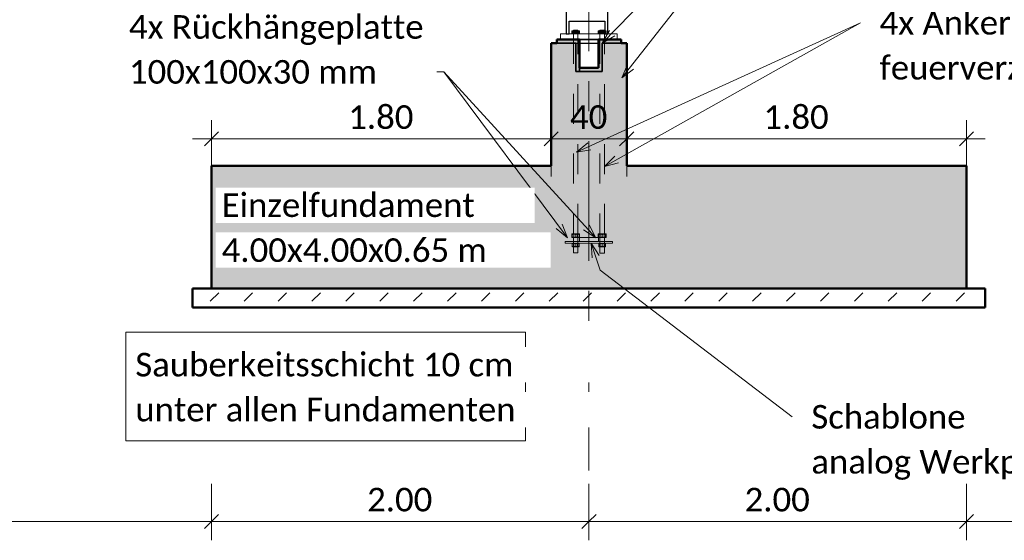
# Model space of a CAD drawing. Header units: metres. Extents: x -3 to 135, y -4 to 27.
# Tile 54 of 81: x 70.32 to 75.53, y -2.48 to 0.27. Entities that reach past the tile are written whole.
import ezdxf

# ---------------------------------------------------------------- set-up
doc = ezdxf.new("R2010")
doc.units = ezdxf.units.M
for name, pattern in [('Rasterlinie', [1.11125, 0.635, -0.15875, 0.15875, -0.15875]), ('Strich', [0.3175, 0.15875, -0.15875]), ('Verdeckt', [0.15, 0.1, -0.05])]:
    doc.linetypes.add(name, pattern=pattern)
for name, color, linetype, lineweight in [('_Verdeckte Linien_', 7, 'Strich', 18), ('A-ANNO-DIMS', 211, 'Continuous', 9), ('A-ANNO-DIMS-50', 211, 'Continuous', 9), ('A-DETL-THIN', 151, 'Continuous', 18), ('A-FLOR', 192, 'Continuous', 35), ('A-FLOR-PATT', 8, 'Continuous', 50), ('S-BEAM', 12, 'Continuous', 35), ('S-FNDN', 32, 'Continuous', 35), ('S-FNDN-HDLN', 4, 'Verdeckt', 25), ('S-GRID', 1, 'Continuous', 9), ('Text', 250, 'Continuous', 9), ('Tragwerksverbindungen', 7, 'Continuous', 18)]:
    doc.layers.add(name, color=color, linetype=linetype, lineweight=lineweight)
doc.styles.add('Calibri_1', font='calibri.ttf', dxfattribs={"height": 0.125})
doc.dimstyles.new('DIM25', dxfattribs={"dimscale": 0.3048, "dimtxt": 0.147169, "dimasz": 0.246063, "dimexe": 0.328084, "dimexo": 0.0625, "dimgap": 0.016404, "dimtad": 1, "dimrnd": 0.001, "dimzin": 0, "dimdsep": 46, "dimtxsty": 'Calibri_1', "dimblk1": 'OBLIQUE', "dimblk2": 'OBLIQUE', "dimsah": 1, "dimcen": 0.09, "dimdle": 0.328084, "dimadec": 0, "dimazin": 0, "dimtfac": 1, "dimtdec": 4, "dimtix": 1, "dimtmove": 0, "dimatfit": 3, "dimfxl": 0.656168, "dimfxlon": 1, "dimtvp": 1, "dimtolj": 1, "dimtzin": 0, "dimlwd": 18, "dimlwe": 18, "dimarcsym": 2})
doc.dimstyles.new('DIM25_1', dxfattribs={"dimscale": 0.3048, "dimtxt": 0.147169, "dimasz": 0.246063, "dimexe": 0.328084, "dimexo": 0.0625, "dimgap": 0.016404, "dimtad": 1, "dimdec": 1, "dimlfac": 100, "dimrnd": 0.1, "dimdsep": 46, "dimtxsty": 'Calibri_1', "dimblk1": 'OBLIQUE', "dimblk2": 'OBLIQUE', "dimsah": 1, "dimcen": 0.09, "dimdle": 0.328084, "dimadec": 0, "dimazin": 0, "dimtfac": 1, "dimtdec": 4, "dimtix": 1, "dimtmove": 0, "dimatfit": 3, "dimfxl": 0.656168, "dimfxlon": 1, "dimtvp": 1, "dimtolj": 1, "dimtzin": 0, "dimlwd": 18, "dimlwe": 18, "dimarcsym": 2})
pattern_1 = [(45, (72.76133, 2.195), (-0.0898026, 0.0898026), [0.0635, -0.0635])]

# ---------------------------------------------------------------- blocks, each defined once
blk = doc.blocks.new('SP-TV-AP-Rechteck_002 - AP-Rechteck-1128527-1 - 1')
at = {"layer": 'Tragwerksverbindungen'}
for p, q in [((2.4135, 0.2), (2.7135, 0.2)), ((2.4135, 0.17), (2.4135, 0.2)), ((2.7135, 0.17), (2.4135, 0.17)), ((2.7135, 0.2), (2.7135, 0.17))]:
    blk.add_line(p, q, dxfattribs=at)
blk = doc.blocks.new('SP-TV-AP-Rechteck_002 - AP-Rechteck-1128540-1 - 1')
at = {"layer": 'Tragwerksverbindungen'}
for p, q in [((2.4385, -0.9), (2.6885, -0.9)), ((2.4385, -0.91), (2.4385, -0.9)), ((2.6885, -0.91), (2.4385, -0.91)), ((2.6885, -0.9), (2.6885, -0.91))]:
    blk.add_line(p, q, dxfattribs=at)
blk = doc.blocks.new('SP-TV-Schraube_Mutter_001 - M24-V46-1 - 1')
at = {"layer": 'Tragwerksverbindungen', "linetype": 'Strich'}
for points in [[(10.4831, 0.2), (10.4831, 0.215), (10.4727, 0.215), (10.4727, 0.2)], [(10.4831, 0.2), (10.5039, 0.2), (10.5039, 0.215), (10.4831, 0.215)], [(10.5143, 0.2), (10.5143, 0.215), (10.5039, 0.215), (10.5039, 0.2)]]:
    blk.add_hatch(color=142, dxfattribs=at).paths.add_polyline_path(points)
at = {"layer": '_Verdeckte Linien_'}
for p, q in [((10.4815, 0.2), (10.4815, -0.8605)), ((10.5055, -0.8605), (10.5055, 0.2)), ((10.4727, -0.8605), (10.4831, -0.8605)), ((10.4727, -0.8795), (10.4727, -0.8605)), ((10.4831, -0.8795), (10.4727, -0.8795)), ((10.4815, -0.8795), (10.4815, -0.9602)), ((10.4831, -0.8605), (10.5039, -0.8605)), ((10.4831, -0.8795), (10.4831, -0.8605)), ((10.5039, -0.8795), (10.4831, -0.8795)), ((10.5039, -0.8605), (10.5143, -0.8605)), ((10.5039, -0.8795), (10.5039, -0.8605)), ((10.5143, -0.8795), (10.5039, -0.8795)), ((10.5055, -0.9602), (10.5055, -0.8795)), ((10.5143, -0.8795), (10.5143, -0.8605)), ((10.4815, -0.9602), (10.4935, -0.9602)), ((10.4819, -0.9602), (10.4935, -0.9602)), ((10.4935, -0.9602), (10.5051, -0.9602)), ((10.4935, -0.9602), (10.5055, -0.9602))]:
    blk.add_line(p, q, dxfattribs=at)
at = {"layer": 'Tragwerksverbindungen'}
for p, q in [((10.4727, 0.215), (10.4831, 0.215)), ((10.4727, 0.2), (10.4727, 0.215)), ((10.4831, 0.215), (10.5039, 0.215)), ((10.4831, 0.2), (10.4831, 0.215)), ((10.5039, 0.215), (10.5143, 0.215)), ((10.5039, 0.2), (10.5039, 0.215)), ((10.5143, 0.2), (10.5143, 0.215)), ((10.4831, 0.2), (10.4727, 0.2)), ((10.5039, 0.2), (10.4831, 0.2)), ((10.5143, 0.2), (10.5039, 0.2))]:
    blk.add_line(p, q, dxfattribs=at)
blk = doc.blocks.new('SP-TV-Mutter_001 - M24-V53-1 - 1')
at = {"layer": '_Verdeckte Linien_'}
for p, q in [((18.4773, -0.91), (18.4755, -0.911)), ((18.4755, -0.9264), (18.4755, -0.9126)), ((18.4755, -0.928), (18.4773, -0.929)), ((18.4819, -0.91), (18.4779, -0.91)), ((18.4935, -0.91), (18.4779, -0.91)), ((18.4779, -0.929), (18.4935, -0.929)), ((18.4779, -0.929), (18.4819, -0.929)), ((18.5092, -0.91), (18.4935, -0.91)), ((18.4935, -0.9264), (18.4935, -0.9126)), ((18.4935, -0.929), (18.5092, -0.929)), ((18.5076, -0.91), (18.5052, -0.91)), ((18.5052, -0.929), (18.5076, -0.929)), ((18.5092, -0.91), (18.5079, -0.91)), ((18.5079, -0.929), (18.5092, -0.929)), ((18.5115, -0.911), (18.5097, -0.91)), ((18.5097, -0.929), (18.5115, -0.928)), ((18.5115, -0.9264), (18.5115, -0.9126))]:
    blk.add_line(p, q, dxfattribs=at)
for points in [[(18.4755, -0.9126), (18.4755, -0.9116), (18.4755, -0.911), (18.4755, -0.911)], [(18.4755, -0.911), (18.4755, -0.911), (18.4755, -0.9116), (18.4755, -0.9126)], [(18.4935, -0.9126), (18.4906, -0.9116), (18.4846, -0.9105), (18.4786, -0.9116), (18.4755, -0.9126)], [(18.4755, -0.9264), (18.4755, -0.9274), (18.4755, -0.928), (18.4755, -0.928)], [(18.4755, -0.928), (18.4755, -0.928), (18.4755, -0.9274), (18.4755, -0.9264)], [(18.4755, -0.9264), (18.4786, -0.9274), (18.4846, -0.9285), (18.4906, -0.9274), (18.4935, -0.9264)], [(18.5115, -0.9126), (18.5086, -0.9116), (18.5026, -0.9105), (18.4966, -0.9116), (18.4935, -0.9126)], [(18.4935, -0.9264), (18.4966, -0.9274), (18.5026, -0.9285), (18.5086, -0.9274), (18.5115, -0.9264)], [(18.5115, -0.9126), (18.5115, -0.9116), (18.5115, -0.911), (18.5115, -0.911)], [(18.5115, -0.911), (18.5115, -0.911), (18.5115, -0.9116), (18.5115, -0.9126)], [(18.5115, -0.9264), (18.5115, -0.9274), (18.5115, -0.928), (18.5115, -0.928)], [(18.5115, -0.928), (18.5115, -0.928), (18.5115, -0.9274), (18.5115, -0.9264)]]:
    blk.add_open_spline(points, degree=3, dxfattribs=at)
blk = doc.blocks.new('SP-TV-Schraube_Mutter_001 - M24-V49-1 - 1')
at = {"layer": 'Tragwerksverbindungen', "linetype": 'Strich'}
for points in [[(10.6231, 0.2), (10.6231, 0.215), (10.6127, 0.215), (10.6127, 0.2)], [(10.6231, 0.2), (10.6439, 0.2), (10.6439, 0.215), (10.6231, 0.215)], [(10.6439, 0.2), (10.6475, 0.2), (10.6475, 0.215), (10.6439, 0.215)]]:
    blk.add_hatch(color=142, dxfattribs=at).paths.add_polyline_path(points)
at = {"layer": '_Verdeckte Linien_'}
for p, q in [((10.6476, 0.215), (10.6543, 0.215)), ((10.6543, 0.215), (10.6543, 0.2)), ((10.6215, 0.2), (10.6215, -0.8606)), ((10.6455, -0.8606), (10.6455, 0.2)), ((10.6127, -0.8606), (10.6231, -0.8606)), ((10.6127, -0.8606), (10.6127, -0.8796)), ((10.6231, -0.8796), (10.6127, -0.8796)), ((10.6215, -0.8796), (10.6215, -0.9617)), ((10.6231, -0.8606), (10.6439, -0.8606)), ((10.6231, -0.8796), (10.6231, -0.8606)), ((10.6439, -0.8796), (10.6231, -0.8796)), ((10.6439, -0.8606), (10.6543, -0.8606)), ((10.6439, -0.8606), (10.6439, -0.8796)), ((10.6543, -0.8796), (10.6439, -0.8796)), ((10.6455, -0.9617), (10.6455, -0.8796)), ((10.6543, -0.8606), (10.6543, -0.8796)), ((10.6215, -0.9617), (10.6335, -0.9617)), ((10.6219, -0.9617), (10.6335, -0.9617)), ((10.6335, -0.9617), (10.6451, -0.9617)), ((10.6335, -0.9617), (10.6455, -0.9617))]:
    blk.add_line(p, q, dxfattribs=at)
at = {"layer": 'Tragwerksverbindungen'}
for p, q in [((10.6127, 0.215), (10.6231, 0.215)), ((10.6127, 0.215), (10.6127, 0.2)), ((10.6231, 0.215), (10.6439, 0.215)), ((10.6231, 0.2), (10.6231, 0.215)), ((10.6439, 0.215), (10.6475, 0.215)), ((10.6439, 0.215), (10.6439, 0.2)), ((10.6231, 0.2), (10.6127, 0.2)), ((10.6439, 0.2), (10.6231, 0.2)), ((10.6543, 0.2), (10.6439, 0.2))]:
    blk.add_line(p, q, dxfattribs=at)
blk = doc.blocks.new('SP-TV-Mutter_001 - M24-1128538-1 - 1')
at = {"layer": '_Verdeckte Linien_'}
for p, q in [((2.6173, -0.91), (2.6155, -0.911)), ((2.6155, -0.9126), (2.6155, -0.9264)), ((2.6155, -0.928), (2.6173, -0.929)), ((2.6219, -0.91), (2.6179, -0.91)), ((2.6335, -0.91), (2.6179, -0.91)), ((2.6179, -0.929), (2.6335, -0.929)), ((2.6179, -0.929), (2.6219, -0.929)), ((2.6492, -0.91), (2.6335, -0.91)), ((2.6335, -0.9264), (2.6335, -0.9126)), ((2.6335, -0.929), (2.6492, -0.929)), ((2.6492, -0.91), (2.6452, -0.91)), ((2.6452, -0.929), (2.6492, -0.929)), ((2.6515, -0.911), (2.6497, -0.91)), ((2.6497, -0.929), (2.6515, -0.928)), ((2.6515, -0.9126), (2.6515, -0.9264))]:
    blk.add_line(p, q, dxfattribs=at)
for points in [[(2.6335, -0.9126), (2.6305, -0.9116), (2.6244, -0.9105), (2.6185, -0.9116), (2.6155, -0.9126)], [(2.6155, -0.9126), (2.6155, -0.9116), (2.6155, -0.911), (2.6155, -0.911)], [(2.6155, -0.911), (2.6155, -0.911), (2.6155, -0.9116), (2.6155, -0.9126)], [(2.6155, -0.9264), (2.6185, -0.9274), (2.6244, -0.9285), (2.6305, -0.9274), (2.6335, -0.9264)], [(2.6155, -0.9264), (2.6155, -0.9274), (2.6155, -0.928), (2.6155, -0.928)], [(2.6155, -0.928), (2.6155, -0.928), (2.6155, -0.9274), (2.6155, -0.9264)], [(2.6515, -0.9126), (2.6486, -0.9116), (2.6426, -0.9105), (2.6366, -0.9116), (2.6335, -0.9126)], [(2.6335, -0.9264), (2.6366, -0.9274), (2.6426, -0.9285), (2.6486, -0.9274), (2.6515, -0.9264)], [(2.6515, -0.9126), (2.6515, -0.9116), (2.6515, -0.911), (2.6515, -0.911)], [(2.6515, -0.911), (2.6515, -0.911), (2.6515, -0.9116), (2.6515, -0.9126)], [(2.6515, -0.9264), (2.6515, -0.9274), (2.6515, -0.928), (2.6515, -0.928)], [(2.6515, -0.928), (2.6515, -0.928), (2.6515, -0.9274), (2.6515, -0.9264)]]:
    blk.add_open_spline(points, degree=3, dxfattribs=at)
blk = doc.blocks.new('SP-TV-AP-Rechteck_002 - AP-Rechteck-1128539-1 - 1')
at = {"layer": '_Verdeckte Linien_'}
for p, q in [((2.5135, -0.88), (2.6135, -0.88)), ((2.5135, -0.9), (2.5135, -0.88)), ((2.6135, -0.88), (2.6135, -0.9)), ((2.6135, -0.9), (2.5135, -0.9))]:
    blk.add_line(p, q, dxfattribs=at)
blk = doc.blocks.new('DIMBLOCK137-1 - 1')
at = {"layer": 'A-ANNO-DIMS-50', "lineweight": 18}
for p, q in [((75.3309, -2.3844), (75.3309, -2.1844)), ((79.3309, -2.3844), (79.3309, -2.1844)), ((79.3309, -2.3844), (75.3309, -2.3844)), ((75.3309, -2.3844), (75.3309, -2.4844)), ((79.3309, -2.3844), (79.3309, -2.4844))]:
    blk.add_line(p, q, dxfattribs=at)
at = {"layer": 'A-ANNO-DIMS-50', "lineweight": 35}
for p, q in [((75.3309, -2.3844), (75.3684, -2.3469)), ((79.3309, -2.3844), (79.3684, -2.3469)), ((75.3309, -2.3844), (75.2934, -2.4219)), ((79.3309, -2.3844), (79.2934, -2.4219))]:
    blk.add_line(p, q, dxfattribs=at)
at = {"layer": 'A-ANNO-DIMS-50', "color": 0, "lineweight": 18, "insert": (77.1557, -2.2061), "char_height": 0.125, "width": 0.420292, "attachment_point": 1, "line_spacing_factor": 1.158048, "style": 'Calibri_1'}
blk.add_mtext('4.00', dxfattribs=at)
blk = doc.blocks.new('_Oblique')
at = {"color": 0, "linetype": 'ByBlock', "lineweight": -2}
blk.add_line((-0.5, -0.5), (0.5, 0.5), dxfattribs=at)
blk = doc.blocks.new('DIMBLOCK138-1 - 1')
at = {"layer": 'A-ANNO-DIMS-50', "lineweight": 18}
for p, q in [((73.3309, -2.3844), (73.3309, -2.1844)), ((75.3309, -2.3844), (75.3309, -2.1844)), ((75.3309, -2.3844), (73.3309, -2.3844)), ((73.3309, -2.3844), (73.3309, -2.4844)), ((75.3309, -2.3844), (75.3309, -2.4844))]:
    blk.add_line(p, q, dxfattribs=at)
at = {"layer": 'A-ANNO-DIMS-50', "lineweight": 35}
for p, q in [((73.3309, -2.3844), (73.3684, -2.3469)), ((75.3309, -2.3844), (75.3684, -2.3469)), ((73.3309, -2.3844), (73.2934, -2.4219)), ((75.3309, -2.3844), (75.2934, -2.4219))]:
    blk.add_line(p, q, dxfattribs=at)
at = {"layer": 'A-ANNO-DIMS-50', "color": 0, "lineweight": 18, "insert": (74.1557, -2.2061), "char_height": 0.125, "width": 0.420292, "attachment_point": 1, "line_spacing_factor": 1.158048, "style": 'Calibri_1'}
blk.add_mtext('2.00', dxfattribs=at)
blk = doc.blocks.new('DIMBLOCK139-1 - 1')
at = {"layer": 'A-ANNO-DIMS-50', "lineweight": 18}
for p, q in [((71.3309, -2.3844), (71.3309, -2.1844)), ((73.3309, -2.3844), (73.3309, -2.1844)), ((73.3309, -2.3844), (71.3309, -2.3844)), ((71.3309, -2.3844), (71.3309, -2.4844)), ((73.3309, -2.3844), (73.3309, -2.4844))]:
    blk.add_line(p, q, dxfattribs=at)
at = {"layer": 'A-ANNO-DIMS-50', "lineweight": 35}
for p, q in [((71.3309, -2.3844), (71.3684, -2.3469)), ((73.3309, -2.3844), (73.3684, -2.3469)), ((71.3309, -2.3844), (71.2934, -2.4219)), ((73.3309, -2.3844), (73.2934, -2.4219))]:
    blk.add_line(p, q, dxfattribs=at)
at = {"layer": 'A-ANNO-DIMS-50', "color": 0, "lineweight": 18, "insert": (72.1557, -2.2061), "char_height": 0.125, "width": 0.420292, "attachment_point": 1, "line_spacing_factor": 1.158048, "style": 'Calibri_1'}
blk.add_mtext('2.00', dxfattribs=at)
blk = doc.blocks.new('DIMBLOCK140-1 - 1')
at = {"layer": 'A-ANNO-DIMS-50', "lineweight": 18}
for p, q in [((67.3309, -2.3844), (67.3309, -2.1844)), ((71.3309, -2.3844), (71.3309, -2.1844)), ((71.3309, -2.3844), (67.3309, -2.3844)), ((67.3309, -2.3844), (67.3309, -2.4844)), ((71.3309, -2.3844), (71.3309, -2.4844))]:
    blk.add_line(p, q, dxfattribs=at)
at = {"layer": 'A-ANNO-DIMS-50', "lineweight": 35}
for p, q in [((67.3309, -2.3844), (67.3684, -2.3469)), ((71.3309, -2.3844), (71.3684, -2.3469)), ((67.3309, -2.3844), (67.2934, -2.4219)), ((71.3309, -2.3844), (71.2934, -2.4219))]:
    blk.add_line(p, q, dxfattribs=at)
at = {"layer": 'A-ANNO-DIMS-50', "color": 0, "lineweight": 18, "insert": (69.1557, -2.2061), "char_height": 0.125, "width": 0.420292, "attachment_point": 1, "line_spacing_factor": 1.158048, "style": 'Calibri_1'}
blk.add_mtext('4.00', dxfattribs=at)
blk = doc.blocks.new('DIMBLOCK154-1 - 1')
at = {"layer": 'A-ANNO-DIMS-50', "lineweight": 18}
for p, q in [((73.5309, -0.357), (73.5309, -0.257)), ((75.3309, -0.357), (75.3309, -0.257)), ((75.4309, -0.357), (73.5309, -0.357)), ((73.5309, -0.357), (73.5309, -0.557)), ((75.3309, -0.357), (75.3309, -0.557))]:
    blk.add_line(p, q, dxfattribs=at)
at = {"layer": 'A-ANNO-DIMS-50', "lineweight": 35}
for p, q in [((73.5309, -0.357), (73.4934, -0.3945)), ((73.5309, -0.357), (73.5684, -0.3195)), ((75.3309, -0.357), (75.2934, -0.3945)), ((75.3309, -0.357), (75.3684, -0.3195))]:
    blk.add_line(p, q, dxfattribs=at)
at = {"layer": 'A-ANNO-DIMS-50', "color": 0, "lineweight": 18, "insert": (74.2557, -0.1787), "char_height": 0.125, "width": 0.420292, "attachment_point": 1, "line_spacing_factor": 1.158048, "style": 'Calibri_1'}
blk.add_mtext('1.80', dxfattribs=at)
blk = doc.blocks.new('DIMBLOCK155-1 - 1')
at = {"layer": 'A-ANNO-DIMS-50', "lineweight": 18}
for p, q in [((73.1309, -0.357), (73.1309, -0.257)), ((73.5309, -0.357), (73.5309, -0.257)), ((73.5309, -0.357), (73.1309, -0.357)), ((73.1309, -0.357), (73.1309, -0.557)), ((73.5309, -0.357), (73.5309, -0.557))]:
    blk.add_line(p, q, dxfattribs=at)
at = {"layer": 'A-ANNO-DIMS-50', "lineweight": 35}
for p, q in [((73.1309, -0.357), (73.0934, -0.3945)), ((73.1309, -0.357), (73.1684, -0.3195)), ((73.5309, -0.357), (73.4934, -0.3945)), ((73.5309, -0.357), (73.5684, -0.3195))]:
    blk.add_line(p, q, dxfattribs=at)
at = {"layer": 'A-ANNO-DIMS-50', "color": 0, "lineweight": 18, "insert": (73.2308, -0.1787), "char_height": 0.125, "width": 0.240167, "attachment_point": 1, "line_spacing_factor": 1.158048, "style": 'Calibri_1'}
blk.add_mtext('40', dxfattribs=at)
blk = doc.blocks.new('DIMBLOCK156-1 - 1')
at = {"layer": 'A-ANNO-DIMS-50', "lineweight": 18}
for p, q in [((71.3309, -0.357), (71.3309, -0.257)), ((73.1309, -0.357), (73.1309, -0.257)), ((73.1309, -0.357), (71.2309, -0.357)), ((71.3309, -0.357), (71.3309, -0.557)), ((73.1309, -0.357), (73.1309, -0.557))]:
    blk.add_line(p, q, dxfattribs=at)
at = {"layer": 'A-ANNO-DIMS-50', "lineweight": 35}
for p, q in [((71.3309, -0.357), (71.2934, -0.3945)), ((71.3309, -0.357), (71.3684, -0.3195)), ((73.1309, -0.357), (73.0934, -0.3945)), ((73.1309, -0.357), (73.1684, -0.3195))]:
    blk.add_line(p, q, dxfattribs=at)
at = {"layer": 'A-ANNO-DIMS-50', "color": 0, "lineweight": 18, "insert": (72.0557, -0.1787), "char_height": 0.125, "width": 0.420292, "attachment_point": 1, "line_spacing_factor": 1.158048, "style": 'Calibri_1'}
blk.add_mtext('1.80', dxfattribs=at)

msp = doc.modelspace()

# ---------------------------------------------------------------- hatches: boundary and pattern name
at = {"layer": 'A-FLOR-PATT', "lineweight": 35}
h = msp.add_hatch(color=256, dxfattribs=at)
h.paths.add_polyline_path([(73.4009, 0.15), (73.5009, 0.15), (73.5009, 0.17), (73.4009, 0.17), (73.4009, 0.1532)])
h.paths.add_polyline_path([(73.1809, 0.15), (73.2609, 0.15), (73.2609, 0.17), (73.1609, 0.17), (73.1609, 0.15)])
for points in [[(73.2609, 0), (73.2809, 0), (73.2809, 0.17), (73.2609, 0.17), (73.2609, 0.15)], [(73.3809, 0), (73.4009, 0), (73.4009, 0.17), (73.3809, 0.17), (73.3809, 0.02)], [(73.3809, 0), (73.3809, 0.02), (73.2809, 0.02), (73.2809, 0)]]:
    msp.add_hatch(color=256, dxfattribs=at).paths.add_polyline_path(points)
at = {"layer": 'A-FLOR-PATT', "lineweight": 18}
h = msp.add_hatch(dxfattribs=at)
h.set_pattern_fill('FP_1', color=256, style=0, pattern_type=2)
h.set_pattern_definition(pattern_1)
h.paths.add_polyline_path([(75.2869, -1.25), (75.4309, -1.25), (75.4309, -1.15), (71.2309, -1.15), (71.2309, -1.25), (73.6775, -1.25)])
h = msp.add_hatch(dxfattribs=at)
h.set_pattern_fill('FP_1', color=256, style=0, pattern_type=2)
h.set_pattern_definition(pattern_1)
h.paths.add_polyline_path([(75.2869, -1.25), (75.4309, -1.25), (75.4309, -1.15), (71.2309, -1.15), (71.2309, -1.25), (73.6775, -1.25)])
at = {"layer": 'S-FNDN'}
msp.add_hatch(color=256, dxfattribs=at).paths.add_polyline_path([(73.1309, -0.5), (73.5309, -0.5), (73.5309, 0.15), (73.4009, 0.15), (73.4009, 0), (73.2609, 0), (73.2609, 0.15), (73.1309, 0.15), (73.1309, -0.4559)])
h = msp.add_hatch(color=256, dxfattribs=at)
h.paths.add_polyline_path([(71.3309, -1.15), (75.3309, -1.15), (75.3309, -0.5), (71.3309, -0.5)])
h.paths.add_polyline_path([(73.2249, -0.91), (73.2059, -0.91), (73.2059, -0.9), (73.4559, -0.9), (73.4559, -0.91), (73.2752, -0.91)])

# ---------------------------------------------------------------- linework, layer by layer
at = {"layer": 'A-DETL-THIN'}
for p, q in [((73.2489, 0.2), (73.2489, 0.22)), ((73.2489, 0.22), (73.2728, 0.22)), ((73.2505, 0.215), (73.2505, 0.2)), ((73.2712, 0.215), (73.2712, 0.2)), ((73.2728, 0.22), (73.2728, 0.2)), ((73.3889, 0.2), (73.3889, 0.22)), ((73.3889, 0.22), (73.4128, 0.22)), ((73.4128, 0.22), (73.4128, 0.2)), ((73.2505, -0.8605), (73.2505, -0.88)), ((73.2712, -0.861), (73.2712, -0.88)), ((73.3905, -0.8609), (73.3905, -0.8799)), ((73.4112, -0.8609), (73.4112, -0.8799)), ((73.2505, -0.91), (73.2505, -0.929)), ((73.2712, -0.91), (73.2712, -0.929)), ((73.3829, -0.928), (73.3847, -0.929)), ((73.3905, -0.91), (73.3905, -0.929)), ((73.4112, -0.91), (73.4112, -0.929))]:
    msp.add_line(p, q, dxfattribs=at)
at = {"layer": 'A-FLOR', "lineweight": 50}
for p, q in [((75.4309, -1.15), (71.2309, -1.15)), ((71.2309, -1.15), (71.2309, -1.25)), ((75.4309, -1.15), (71.2309, -1.15)), ((71.2309, -1.15), (71.2309, -1.25)), ((75.4309, -1.25), (75.4309, -1.15)), ((75.4309, -1.25), (75.4309, -1.15)), ((71.2309, -1.25), (75.4309, -1.25)), ((71.2309, -1.25), (75.4309, -1.25))]:
    msp.add_line(p, q, dxfattribs=at)
at = {"layer": 'S-BEAM', "lineweight": 25}
for p, q in [((73.2109, 0.4667), (73.2109, 0.2)), ((73.4309, 0.2), (73.4309, 0.4667)), ((73.2269, 0.2), (73.2269, 0.2666)), ((73.2269, 0.2666), (73.4149, 0.2666)), ((73.4149, 0.2666), (73.4149, 0.2)), ((73.2109, 0.2), (73.2269, 0.2)), ((73.4149, 0.2), (73.4309, 0.2))]:
    msp.add_line(p, q, dxfattribs=at)
at = {"layer": 'S-FNDN', "lineweight": 50}
for p, q in [((73.2609, 0.17), (73.1609, 0.17)), ((73.1609, 0.17), (73.1609, 0.15)), ((73.2809, 0.17), (73.2609, 0.17)), ((73.2809, 0.02), (73.2809, 0.17)), ((73.4009, 0.17), (73.3809, 0.17)), ((73.3809, 0.17), (73.3809, 0.02)), ((73.5009, 0.17), (73.4009, 0.17)), ((73.5009, 0.15), (73.5009, 0.17)), ((73.1609, 0.15), (73.1309, 0.15)), ((73.1309, 0.15), (73.1309, -0.5)), ((73.5309, 0.15), (73.5009, 0.15)), ((73.5309, -0.5), (73.5309, 0.15)), ((73.3809, 0.02), (73.2809, 0.02)), ((73.1309, -0.5), (71.3309, -0.5)), ((71.3309, -0.5), (71.3309, -1.15)), ((75.3309, -0.5), (73.5309, -0.5)), ((75.3309, -1.15), (75.3309, -0.5)), ((71.3309, -1.15), (75.3309, -1.15))]:
    msp.add_line(p, q, dxfattribs=at)
at = {"layer": 'S-FNDN'}
for p, q in [((73.2809, 0.17), (73.3809, 0.17)), ((73.2809, 0.17), (73.2809, 0.02)), ((73.2609, 0.15), (73.1609, 0.15)), ((73.1609, 0.15), (73.2609, 0.15)), ((73.2609, 0.15), (73.2609, 0)), ((73.2609, 0), (73.2609, 0.15)), ((73.2809, 0.15), (73.2809, 0)), ((73.5009, 0.15), (73.4009, 0.15)), ((73.4009, 0.15), (73.4009, 0)), ((73.4009, 0.15), (73.5009, 0.15)), ((73.4009, 0), (73.4009, 0.15)), ((73.4009, 0), (73.4009, 0.15)), ((73.2809, 0), (73.2809, 0.02)), ((73.2609, 0), (73.2809, 0)), ((73.2809, 0), (73.2609, 0)), ((73.3809, 0), (73.2809, 0)), ((73.2809, 0), (73.4009, 0)), ((73.2809, 0), (73.3809, 0)), ((73.4009, 0), (73.3809, 0)), ((73.3809, 0), (73.4009, 0))]:
    msp.add_line(p, q, dxfattribs=at)
at = {"layer": 'S-FNDN-HDLN'}
for p, q in [((73.2609, 0.15), (73.2809, 0.15)), ((73.2809, 0.15), (73.4008, 0.15))]:
    msp.add_line(p, q, dxfattribs=at)
at = {"layer": 'S-GRID', "linetype": 'Rasterlinie'}
msp.add_line((73.3309, -2.1152), (73.3309, 7.0146), dxfattribs=at)
at = {"layer": 'Text'}
for p, q in [((73.4016, 0.1498), (75.7353, 2.5675)), ((73.5047, -0.0332), (73.9403, 0.5217)), ((73.2646, -0.4273), (74.7692, 0.2585)), ((73.4016, 0.1498), (73.4392, 0.2177)), ((73.4131, -0.5027), (74.7692, 0.2585)), ((73.4016, 0.1498), (73.4681, 0.1898)), ((73.5047, -0.0332), (73.5352, 0.0382)), ((73.5047, -0.0332), (73.5668, 0.0134)), ((72.5631, -0.0017), (72.3152, -0.0017)), ((73.368, -0.8807), (72.5631, -0.0017)), ((73.218, -0.8804), (72.5631, -0.0017)), ((73.2646, -0.4273), (73.3245, -0.3779)), ((73.2646, -0.4273), (73.3412, -0.4145)), ((73.4131, -0.5027), (73.4687, -0.4484)), ((73.4131, -0.5027), (73.4884, -0.4835)), ((73.218, -0.8804), (73.1571, -0.8323)), ((73.218, -0.8804), (73.1893, -0.8083)), ((73.368, -0.8807), (73.3322, -0.8118)), ((73.368, -0.8807), (73.3025, -0.839)), ((73.3428, -0.9094), (73.3853, -0.9744)), ((73.3428, -0.9094), (73.3472, -0.9869)), ((73.3428, -0.9094), (73.3897, -1.052)), ((73.3897, -1.052), (74.4077, -1.8298))]:
    msp.add_line(p, q, dxfattribs=at)
at = {"layer": 'Text', "flags": 128}
msp.add_lwpolyline([(70.8777, -1.3807), (72.9952, -1.3807), (72.9952, -1.9567), (70.8777, -1.9567)], close=True, dxfattribs=at)

# ---------------------------------------------------------------- block references
at = {"layer": '_Verdeckte Linien_'}
for name, p in [('SP-TV-Schraube_Mutter_001 - M24-V46-1 - 1', (62.7673, 0)), ('SP-TV-Schraube_Mutter_001 - M24-V49-1 - 1', (62.7673, 0)), ('SP-TV-Mutter_001 - M24-V53-1 - 1', (54.7673, 0.049)), ('SP-TV-AP-Rechteck_002 - AP-Rechteck-1128539-1 - 1', (70.7673, 0)), ('SP-TV-Mutter_001 - M24-1128538-1 - 1', (70.7673, 0.049)), ('SP-TV-Mutter_001 - M24-V53-1 - 1', (54.7673, 0)), ('SP-TV-Mutter_001 - M24-1128538-1 - 1', (70.7673, 0))]:
    msp.add_blockref(name, p, dxfattribs=at)
at = {"layer": 'Tragwerksverbindungen'}
for name in ['SP-TV-AP-Rechteck_002 - AP-Rechteck-1128527-1 - 1', 'SP-TV-AP-Rechteck_002 - AP-Rechteck-1128540-1 - 1']:
    msp.add_blockref(name, (70.7673, 0), dxfattribs=at)

# ---------------------------------------------------------------- texts
at = {"layer": 'Text', "color": 7, "char_height": 0.125, "attachment_point": 1, "style": 'Calibri_1'}
for s, insert, width in [('4x Ankerstange M24, 10.9, ', (74.8708, 0.321), 2.621518), ('feuerverzinkt', (74.8708, 0.0828), 1.2827)]:
    msp.add_mtext(s, dxfattribs=dict(at, insert=insert, width=width))
at = {"layer": 'Text', "color": 7, "char_height": 0.125, "attachment_point": 1, "style": 'Calibri_1', "bg_fill": 3, "box_fill_scale": 1.25, "bg_fill_color": 256, "bg_fill_true_color": 13158600, "bg_fill_transparency": 0}
for s, insert, width in [('4x Rückhängeplatte', (70.894, 0.2989), 1.895991), ('100x100x30 mm', (70.894, 0.0608), 1.599367), ('Schablone', (74.5093, -1.7673), 0.990084), ('analog Werkplanung AN', (74.5093, -2.0055), 2.328902)]:
    msp.add_mtext(s, dxfattribs=dict(at, insert=insert, width=width))

# ---------------------------------------------------------------- dimensions: what is measured, and where the dimension line sits
at = {"layer": 'A-ANNO-DIMS', "lineweight": 18}
for base, p1, p2, dimstyle, override, picture, middle in [((71.3309, -0.357), (73.1309, -0.557), (71.3309, -0.557), 'DIM25', {"dimpost": '<>', "dimfxl": 1.8}, 'DIMBLOCK156-1 - 1', (72.2309, -0.288)), ((73.1309, -0.357), (73.5309, -0.557), (73.1309, -0.557), 'DIM25_1', {"dimpost": '<>', "dimfxl": 0.4}, 'DIMBLOCK155-1 - 1', (73.3309, -0.288)), ((73.5309, -0.357), (75.3309, -0.557), (73.5309, -0.557), 'DIM25', {"dimpost": '<>', "dimfxl": 1.8}, 'DIMBLOCK154-1 - 1', (74.4309, -0.288)), ((67.3309, -2.3844), (71.3309, -2.1844), (67.3309, -2.1844), 'DIM25', {"dimpost": '<>', "dimfxl": 4}, 'DIMBLOCK140-1 - 1', (69.3309, -2.3153)), ((71.3309, -2.3844), (73.3309, -2.1844), (71.3309, -2.1844), 'DIM25', {"dimpost": '<>', "dimfxl": 2}, 'DIMBLOCK139-1 - 1', (72.3309, -2.3153))]:
    dim = msp.add_linear_dim(base=base, p1=p1, p2=p2, dimstyle=dimstyle, override=override, dxfattribs=at)
    dim.commit()
    dim.dimension.update_dxf_attribs({"geometry": picture, "text_midpoint": middle})

# ---------------------------------------------------------------- next in the draw order: texts
at = {"layer": 'Text', "color": 7, "char_height": 0.125, "attachment_point": 1, "style": 'Calibri_1', "bg_fill": 3, "box_fill_scale": 1.25, "bg_fill_color": 256, "bg_fill_true_color": 13158600, "bg_fill_transparency": 0}
for s, insert, width in [('Einzelfundament', (71.3853, -0.6458), 1.627426), ('4.00x4.00x0.65 m', (71.3853, -0.8839), 1.711603), ('Sauberkeitsschicht 10 cm', (70.9277, -1.4909), 2.433122), ('unter allen Fundamenten', (70.9277, -1.729), 2.441138)]:
    msp.add_mtext(s, dxfattribs=dict(at, insert=insert, width=width))

# ---------------------------------------------------------------- next in the draw order: dimensions: what is measured, and where the dimension line sits
at = {"layer": 'A-ANNO-DIMS', "lineweight": 18}
for base, p1, p2, override, picture, middle in [((73.3309, -2.3844), (75.3309, -2.1844), (73.3309, -2.1844), {"dimpost": '<>', "dimfxl": 2}, 'DIMBLOCK138-1 - 1', (74.3309, -2.3153)), ((75.3309, -2.3844), (79.3309, -2.1844), (75.3309, -2.1844), {"dimpost": '<>', "dimfxl": 4}, 'DIMBLOCK137-1 - 1', (77.3309, -2.3153))]:
    dim = msp.add_linear_dim(base=base, p1=p1, p2=p2, dimstyle='DIM25', override=override, dxfattribs=at)
    dim.commit()
    dim.dimension.update_dxf_attribs({"geometry": picture, "text_midpoint": middle})

doc.saveas('drawing.dxf')
